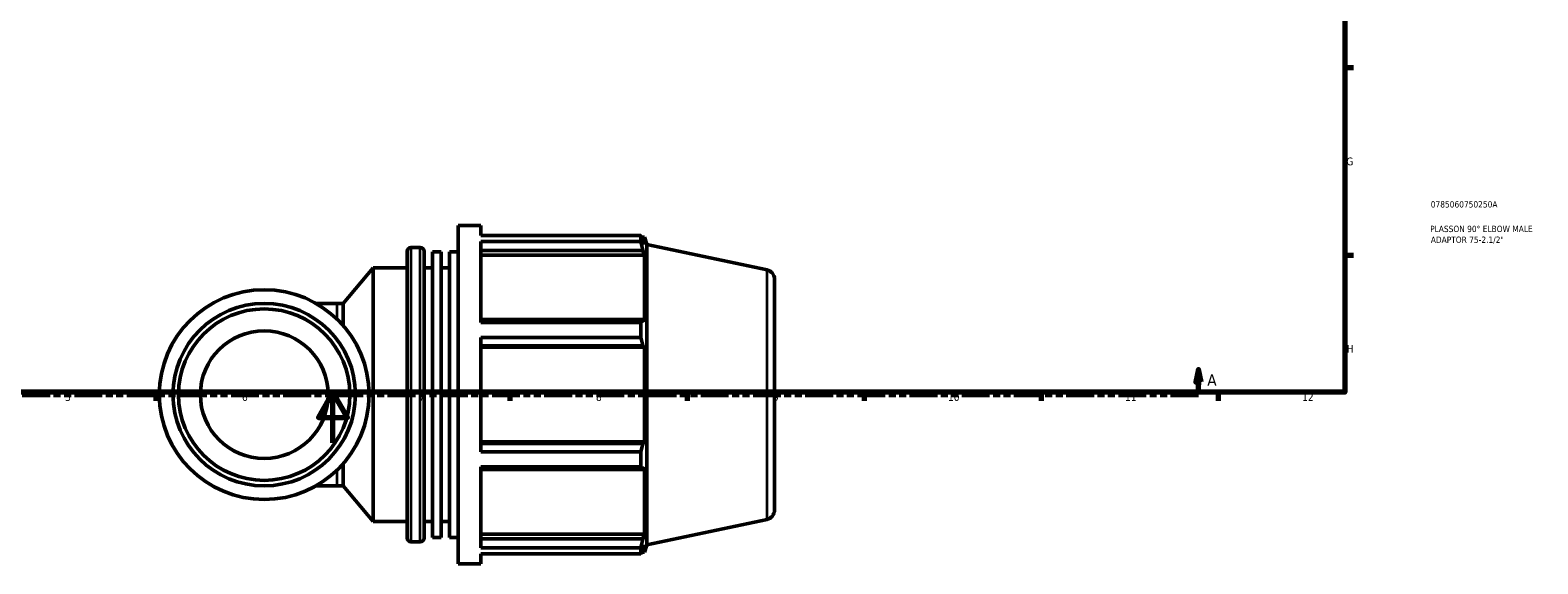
# Model space of a CAD drawing. Header units: millimetres. Extents: x 0 to 950, y -446 to 773.
# Tile 3 of 6: x 301 to 897, y -48 to 163. Entities that reach past the tile are written whole.
import ezdxf

# ---------------------------------------------------------------- set-up
doc = ezdxf.new("R2010")
doc.units = ezdxf.units.MM
doc.linetypes.add('DOUBLE_DASH_CHAIN', pattern=[1.2403, 0.6614, -0.0827, 0.1654, -0.0827, 0.1654, -0.0827])
for name, color, linetype, lineweight in [('Border (ANSI)', 7, 'Continuous', 70), ('Section Line (ANSI)', 7, 'DOUBLE_DASH_CHAIN', 70), ('Title (ISO)', 7, 'Continuous', 50), ('Visible (ANSI)', 7, 'Continuous', 50), ('Visible Narrow (ANSI)', 7, 'Continuous', 35)]:
    doc.layers.add(name, color=color, linetype=linetype, lineweight=lineweight)
doc.styles.add('Label Text (ANSI)', font='tahoma.ttf')
doc.styles.add('Note Text (ANSI)', font='tahoma.ttf')
doc.styles.add('Note Text (ISO)', font='tahoma.ttf')

# ---------------------------------------------------------------- blocks, each defined once
blk = doc.blocks.new('Borders Default Border')
at = {"layer": 'Border (ANSI)'}
for p, q in [((821, 148.5), (824.45, 148.5)), ((821, 74.25), (824.45, 74.25)), ((350.42, 20), (350.42, 16.55)), ((490.58, 20), (490.58, 16.55)), ((560.67, 20), (560.67, 16.55)), ((630.75, 20), (630.75, 16.55)), ((700.83, 20), (700.83, 16.55)), ((770.92, 20), (770.92, 16.55))]:
    blk.add_line(p, q, dxfattribs=at)
at = {"layer": 'Border (ANSI)', "flags": 128}
for points in [[(20, 20), (20, 574), (821, 574), (821, 20), (20, 20)], [(420.5, 0), (420.5, 20), (414.73, 10), (426.27, 10), (420.5, 20)]]:
    blk.add_lwpolyline(points, dxfattribs=at)
at = {"layer": 'Border (ANSI)', "attachment_point": 7, "style": 'Note Text (ANSI)'}
for s, insert, char_height in [('G', (821.66, 109.79), 3.05), ('H', (821.81, 35.6), 3.05), ('5', (314.48, 16.49), 3.05), ('6', (384.49, 16.49), 3.05), ('7', (454.6, 16.55), 3.05), ('8', (524.63, 16.48), 3.05), ('9', (594.7, 16.49), 3.05), ('10', (663.96, 16.49), 3.048), ('11', (734.04, 16.55), 3.048), ('12', (804.13, 16.55), 3.048)]:
    blk.add_mtext(s, dxfattribs=dict(at, insert=insert, char_height=char_height))
blk = doc.blocks.new('Title Blocks ISO')
at = {"layer": 'Title (ISO)', "color": 232, "true_color": 0xca0064, "style": 'Note Text (ISO)'}
for tag, p in [('PART_NUMBER_001', (34.08, 73.13)), ('DESCRIPTION_001', (33.84, 63.4)), ('DESCRIPTION_002', (34.09, 59.12))]:
    blk.add_attdef(tag, p, '', height=2.5, dxfattribs=at)
blk = doc.blocks.new('2dTransSection0')
at = {"layer": 'Section Line (ANSI)', "linetype": 'Continuous'}
for p, q in [((256.2, 29.03), (255.2, 24.03)), ((255.2, 24.03), (257.2, 24.03)), ((256.2, 24.03), (256.2, 29.03)), ((257.2, 24.03), (256.2, 29.03)), ((256.2, 19.03), (256.2, 24.03)), ((763.14, 29.03), (762.14, 24.03)), ((762.14, 24.03), (764.14, 24.03)), ((763.14, 24.03), (763.14, 29.03)), ((764.14, 24.03), (763.14, 29.03)), ((763.14, 19.03), (763.14, 24.03)), ((256.2, 19.03), (267.26, 19.03)), ((752.08, 19.03), (763.14, 19.03))]:
    blk.add_line(p, q, dxfattribs=at)
at = {"layer": 'Section Line (ANSI)', "linetype": 'DOUBLE_DASH_CHAIN', "ltscale": 16.658636}
blk.add_line((256.2, 19.03), (763.14, 19.03), dxfattribs=at)
at = {"layer": 'Section Line (ANSI)', "linetype": 'Continuous', "flags": 128}
for points in [[(257.2, 24.03), (256.2, 29.03), (255.2, 24.03), (257.2, 24.03)], [(764.14, 24.03), (763.14, 29.03), (762.14, 24.03), (764.14, 24.03)]]:
    blk.add_lwpolyline(points, dxfattribs=at)
at = {"layer": 'Section Line (ANSI)'}
for points in [[(257.2, 24.03), (256.2, 29.03), (255.2, 24.03), (257.2, 24.03)], [(764.14, 24.03), (763.14, 29.03), (762.14, 24.03), (764.14, 24.03)]]:
    blk.add_solid(points, dxfattribs=at)
at = {"layer": 'Section Line (ANSI)', "char_height": 4.57, "attachment_point": 7, "style": 'Label Text (ANSI)'}
for insert in [(248.84, 22.53), (766.61, 22.53)]:
    blk.add_mtext('A', dxfattribs=dict(at, insert=insert))

msp = doc.modelspace()

# ---------------------------------------------------------------- linework, layer by layer
at = {"layer": 'Visible (ANSI)'}
for p, q in [((470.052, -47.971), (470.052, 86.029)), ((470.052, 86.029), (478.986, 86.029)), ((478.986, 82.071), (478.986, 86.029)), ((478.986, 82.071), (542.35, 82.071)), ((478.986, 47.564), (478.986, 79.648)), ((542.35, 79.648), (478.986, 79.648)), ((542.35, 79.648), (542.35, 82.071)), ((542.73, 81.339), (543.874, 81.339)), ((543.874, 78.455), (543.221, 80.372)), ((543.874, 78.455), (543.874, 81.339)), ((544.792, 78.513), (543.874, 81.339)), ((544.792, -40.455), (544.792, 78.513)), ((592.322, 68.41), (544.792, 78.513)), ((449.852, -37.761), (449.852, 75.819)), ((451.352, 77.319), (455.086, 77.319)), ((456.586, 75.819), (456.586, -37.761)), ((459.952, -37.513), (459.952, 75.57)), ((459.952, 75.57), (463.319, 75.57)), ((463.319, -37.513), (463.319, 75.57)), ((466.686, -37.513), (466.686, 75.57)), ((466.686, 75.57), (470.052, 75.57)), ((478.986, 76.081), (543.221, 76.081)), ((478.986, 74.298), (543.874, 74.298)), ((543.221, 76.081), (543.874, 74.298)), ((543.874, 47.8), (543.874, 74.298)), ((424.523, 55.142), (436.386, 69.279)), ((436.386, -31.221), (436.386, 69.279)), ((436.386, 69.279), (449.852, 69.279)), ((456.586, 69.279), (459.952, 69.279)), ((463.319, 69.279), (466.686, 69.279)), ((595.292, 64.742), (595.292, -26.685)), ((422.183, 55.142), (413.801, 55.142)), ((422.183, 55.142), (424.523, 55.142)), ((424.523, 46.403), (424.523, 55.142)), ((543.221, 48.728), (478.986, 48.728)), ((543.874, 47.8), (543.221, 48.728)), ((478.986, 47.564), (542.35, 47.564)), ((542.35, 41.715), (542.35, 47.564)), ((478.986, -3.658), (478.986, 41.715)), ((542.35, 41.715), (478.986, 41.715)), ((478.986, 38.37), (543.221, 38.37)), ((478.986, 37.766), (543.874, 37.766)), ((543.221, 38.37), (543.874, 37.766)), ((543.874, 0.292), (543.874, 37.766)), ((478.986, 0.292), (543.874, 0.292)), ((543.874, 0.292), (543.221, -0.313)), ((543.221, -0.313), (478.986, -0.313)), ((478.986, -3.658), (542.35, -3.658)), ((542.35, -9.507), (542.35, -3.658)), ((424.523, -17.084), (424.523, -8.346)), ((478.986, -41.591), (478.986, -9.507)), ((542.35, -9.507), (478.986, -9.507)), ((478.986, -10.671), (543.221, -10.671)), ((543.221, -10.671), (543.874, -9.743)), ((543.874, -36.241), (543.874, -9.743)), ((413.801, -17.084), (422.183, -17.084)), ((422.183, -17.084), (424.523, -17.084)), ((424.523, -17.084), (436.386, -31.221)), ((436.386, -31.221), (449.852, -31.221)), ((456.586, -31.221), (459.952, -31.221)), ((463.319, -31.221), (466.686, -31.221)), ((592.322, -30.353), (544.792, -40.455)), ((451.352, -39.261), (455.086, -39.261)), ((459.952, -37.513), (463.319, -37.513)), ((466.686, -37.513), (470.052, -37.513)), ((478.986, -36.241), (543.874, -36.241)), ((543.221, -38.024), (478.986, -38.024)), ((478.986, -41.591), (542.35, -41.591)), ((542.35, -44.013), (542.35, -41.591)), ((543.874, -36.241), (543.221, -38.024)), ((543.221, -42.314), (543.874, -40.397)), ((543.874, -43.281), (543.874, -40.397)), ((544.792, -40.455), (543.874, -43.281)), ((478.986, -47.971), (478.986, -44.013)), ((542.35, -44.013), (478.986, -44.013)), ((542.73, -43.281), (543.874, -43.281)), ((470.052, -47.971), (478.986, -47.971))]:
    msp.add_line(p, q, dxfattribs=at)
for radius in [41.53, 36.113, 33.946, 25.279]:
    msp.add_circle((393.292, 19.029), radius, dxfattribs=at)
for centre, radius, start, end in [((451.352, 75.819), 1.5, 90, 180), ((455.086, 75.819), 1.5, 0, 90), ((591.542, 64.742), 3.75, 0, 78), ((591.542, -26.685), 3.75, 282, 0), ((451.352, -37.761), 1.5, 180, 270), ((455.086, -37.761), 1.5, 270, 0)]:
    msp.add_arc(centre, radius, start, end, dxfattribs=at)
for points, weights in [([(542.35, 82.071), (542.803, 81.204), (543.221, 80.372)], [1, 1.00124414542, 1.00167147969]), ([(543.221, 76.081), (542.803, 77.828), (542.35, 79.648)], [1.00167147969, 1.00124414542, 1]), ([(542.35, 47.564), (542.803, 48.158), (543.221, 48.728)], [1, 1.00124414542, 1.00167147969]), ([(543.221, 38.37), (542.803, 40.009), (542.35, 41.715)], [1.00167147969, 1.00124414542, 1]), ([(542.35, -3.658), (542.803, -1.951), (543.221, -0.313)], [1, 1.00124414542, 1.00167147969]), ([(543.221, -10.671), (542.803, -10.101), (542.35, -9.507)], [1.00167147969, 1.00124414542, 1]), ([(542.35, -41.591), (542.803, -39.771), (543.221, -38.024)], [1, 1.00124414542, 1.00167147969]), ([(543.221, -42.314), (542.803, -43.147), (542.35, -44.013)], [1.00167147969, 1.00124414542, 1])]:
    msp.add_rational_spline(points, weights, degree=2, dxfattribs=at)
at = {"layer": 'Visible Narrow (ANSI)'}
for p, q in [((451.352, 76.601), (451.352, -38.544)), ((455.086, -38.544), (455.086, 76.601)), ((592.322, -29.745), (592.322, 67.802)), ((422.183, 49.459), (422.183, 55.126)), ((422.183, -17.068), (422.183, -11.401))]:
    msp.add_line(p, q, dxfattribs=at)

# ---------------------------------------------------------------- block references
msp.add_blockref('Borders Default Border', (0, 0))
msp.add_blockref('Title Blocks ISO', (821, 20)).add_auto_attribs({'PART_NUMBER_001': '0785060750250A', 'DESCRIPTION_001': 'PLASSON 90° ELBOW MALE', 'DESCRIPTION_002': 'ADAPTOR 75-2.1/2"'})
at = {"layer": 'Section Line (ANSI)'}
msp.add_blockref('2dTransSection0', (0, 0), dxfattribs=at)

doc.saveas('drawing.dxf')
